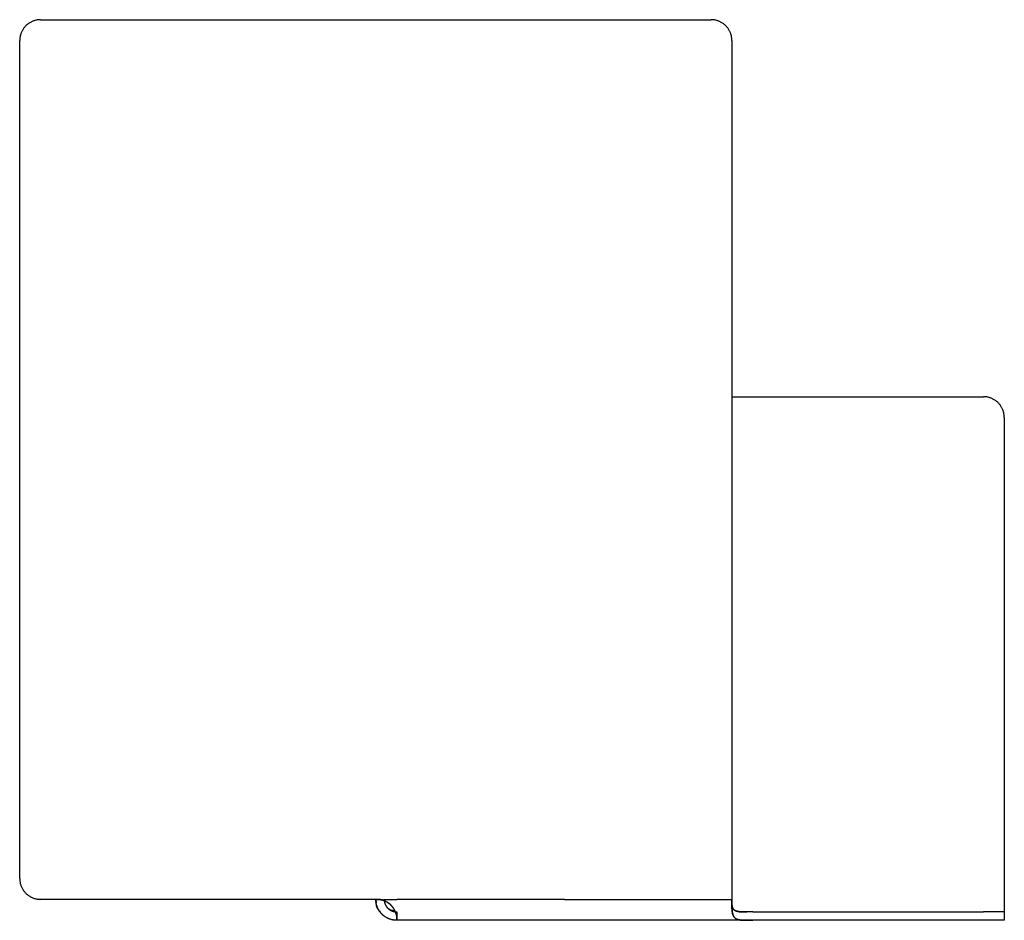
# Model space of a CAD drawing. Header units: millimetres. Extents: x 5000 to 6132, y 0 to 1128.
# Tile 1 of 3: x 5000 to 5470, y 0 to 430. Entities that reach past the tile are written whole.
import ezdxf

# ---------------------------------------------------------------- set-up
doc = ezdxf.new("R2010")
doc.units = ezdxf.units.MM
doc.layers.add('Make2D$Sichtbar$Kurven', color=7, linetype='Continuous', true_color=0x000000)

msp = doc.modelspace()

# ---------------------------------------------------------------- linework, layer by layer
at = {"layer": 'Make2D$Sichtbar$Kurven', "color": 18, "lineweight": -3, "true_color": 0x000000}
for p, q in [((5003.69, 427.77), (5003.43, 427.55)), ((5003.96, 427.98), (5003.69, 427.77)), ((5004.23, 428.18), (5003.96, 427.98)), ((5004.52, 428.37), (5004.23, 428.18)), ((5004.8, 428.56), (5004.52, 428.37)), ((5005.1, 428.73), (5004.8, 428.56)), ((5005.4, 428.89), (5005.1, 428.73)), ((5005.71, 429.04), (5005.4, 428.89)), ((5006.02, 429.18), (5005.71, 429.04)), ((5006.33, 429.31), (5006.02, 429.18)), ((5006.65, 429.43), (5006.33, 429.31)), ((5006.97, 429.54), (5006.65, 429.43)), ((5007.3, 429.64), (5006.97, 429.54)), ((5007.63, 429.73), (5007.3, 429.64)), ((5007.97, 429.8), (5007.63, 429.73)), ((5008.3, 429.87), (5007.97, 429.8)), ((5008.64, 429.92), (5008.3, 429.87)), ((5008.98, 429.96), (5008.64, 429.92)), ((5009.32, 429.99), (5008.98, 429.96)), ((5009.66, 430.01), (5009.32, 429.99)), ((5010, 430.01), (5009.66, 430.01)), ((5010, 430.01), (5330, 430.01)), ((5330.34, 430.01), (5330, 430.01)), ((5330.68, 429.99), (5330.34, 430.01)), ((5331.02, 429.96), (5330.68, 429.99)), ((5331.36, 429.92), (5331.02, 429.96)), ((5331.7, 429.87), (5331.36, 429.92)), ((5332.03, 429.8), (5331.7, 429.87)), ((5332.37, 429.73), (5332.03, 429.8)), ((5332.7, 429.64), (5332.37, 429.73)), ((5333.03, 429.54), (5332.7, 429.64)), ((5333.35, 429.43), (5333.03, 429.54)), ((5333.67, 429.31), (5333.35, 429.43)), ((5333.98, 429.18), (5333.67, 429.31)), ((5334.29, 429.04), (5333.98, 429.18)), ((5334.6, 428.89), (5334.29, 429.04)), ((5334.9, 428.73), (5334.6, 428.89)), ((5335.2, 428.56), (5334.9, 428.73)), ((5335.48, 428.37), (5335.2, 428.56)), ((5335.77, 428.18), (5335.48, 428.37)), ((5336.04, 427.98), (5335.77, 428.18)), ((5336.31, 427.77), (5336.04, 427.98)), ((5336.57, 427.55), (5336.31, 427.77)), ((5000.47, 423.04), (5000.37, 422.71)), ((5000.58, 423.36), (5000.47, 423.04)), ((5000.7, 423.68), (5000.58, 423.36)), ((5000.83, 424), (5000.7, 423.68)), ((5000.97, 424.31), (5000.83, 424)), ((5001.12, 424.61), (5000.97, 424.31)), ((5001.28, 424.91), (5001.12, 424.61)), ((5001.46, 425.21), (5001.28, 424.91)), ((5001.64, 425.5), (5001.46, 425.21)), ((5001.83, 425.78), (5001.64, 425.5)), ((5002.03, 426.05), (5001.83, 425.78)), ((5002.24, 426.32), (5002.03, 426.05)), ((5002.46, 426.58), (5002.24, 426.32)), ((5002.69, 426.84), (5002.46, 426.58)), ((5002.93, 427.08), (5002.69, 426.84)), ((5003.17, 427.32), (5002.93, 427.08)), ((5003.43, 427.55), (5003.17, 427.32)), ((5336.83, 427.32), (5336.57, 427.55)), ((5337.07, 427.08), (5336.83, 427.32)), ((5337.31, 426.84), (5337.07, 427.08)), ((5337.54, 426.58), (5337.31, 426.84)), ((5337.76, 426.32), (5337.54, 426.58)), ((5337.97, 426.05), (5337.76, 426.32)), ((5338.17, 425.78), (5337.97, 426.05)), ((5338.36, 425.5), (5338.17, 425.78)), ((5338.54, 425.21), (5338.36, 425.5)), ((5338.72, 424.91), (5338.54, 425.21)), ((5338.88, 424.61), (5338.72, 424.91)), ((5339.03, 424.31), (5338.88, 424.61)), ((5339.17, 424), (5339.03, 424.31)), ((5339.3, 423.68), (5339.17, 424)), ((5339.42, 423.36), (5339.3, 423.68)), ((5339.53, 423.04), (5339.42, 423.36)), ((5339.63, 422.71), (5339.53, 423.04)), ((5000.01, 420.35), (5000, 420.01)), ((5000, 20.01), (5000, 420.01)), ((5000.02, 420.69), (5000.01, 420.35)), ((5000.05, 421.03), (5000.02, 420.69)), ((5000.09, 421.37), (5000.05, 421.03)), ((5000.15, 421.71), (5000.09, 421.37)), ((5000.21, 422.05), (5000.15, 421.71)), ((5000.28, 422.38), (5000.21, 422.05)), ((5000.37, 422.71), (5000.28, 422.38)), ((5339.72, 422.38), (5339.63, 422.71)), ((5339.79, 422.05), (5339.72, 422.38)), ((5339.85, 421.71), (5339.79, 422.05)), ((5339.91, 421.37), (5339.85, 421.71)), ((5339.95, 421.03), (5339.91, 421.37)), ((5339.98, 420.69), (5339.95, 421.03)), ((5339.99, 420.35), (5339.98, 420.69)), ((5340, 420.01), (5339.99, 420.35)), ((5340, 420.01), (5340, 10.01)), ((5340, 250.01), (5460, 250.01)), ((5460.34, 250.01), (5460, 250.01)), ((5460.68, 249.99), (5460.34, 250.01)), ((5461.02, 249.96), (5460.68, 249.99)), ((5461.36, 249.92), (5461.02, 249.96)), ((5461.7, 249.87), (5461.36, 249.92)), ((5462.03, 249.8), (5461.7, 249.87)), ((5462.37, 249.73), (5462.03, 249.8)), ((5462.7, 249.64), (5462.37, 249.73)), ((5463.03, 249.54), (5462.7, 249.64)), ((5463.35, 249.43), (5463.03, 249.54)), ((5463.67, 249.31), (5463.35, 249.43)), ((5463.98, 249.18), (5463.67, 249.31)), ((5464.29, 249.04), (5463.98, 249.18)), ((5464.6, 248.89), (5464.29, 249.04)), ((5464.9, 248.73), (5464.6, 248.89)), ((5465.2, 248.56), (5464.9, 248.73)), ((5465.48, 248.37), (5465.2, 248.56)), ((5465.77, 248.18), (5465.48, 248.37)), ((5466.04, 247.98), (5465.77, 248.18)), ((5466.31, 247.77), (5466.04, 247.98)), ((5466.57, 247.55), (5466.31, 247.77)), ((5466.83, 247.32), (5466.57, 247.55)), ((5467.07, 247.08), (5466.83, 247.32)), ((5467.31, 246.84), (5467.07, 247.08)), ((5467.54, 246.58), (5467.31, 246.84)), ((5467.76, 246.32), (5467.54, 246.58)), ((5467.97, 246.05), (5467.76, 246.32)), ((5468.17, 245.78), (5467.97, 246.05)), ((5468.36, 245.5), (5468.17, 245.78)), ((5468.54, 245.21), (5468.36, 245.5)), ((5468.72, 244.91), (5468.54, 245.21)), ((5468.88, 244.61), (5468.72, 244.91)), ((5469.03, 244.31), (5468.88, 244.61)), ((5469.17, 244), (5469.03, 244.31)), ((5469.3, 243.68), (5469.17, 244)), ((5469.42, 243.36), (5469.3, 243.68)), ((5469.53, 243.04), (5469.42, 243.36)), ((5469.63, 242.71), (5469.53, 243.04)), ((5469.72, 242.38), (5469.63, 242.71)), ((5469.79, 242.05), (5469.72, 242.38)), ((5469.85, 241.71), (5469.79, 242.05)), ((5469.91, 241.37), (5469.85, 241.71)), ((5469.95, 241.03), (5469.91, 241.37)), ((5469.98, 240.69), (5469.95, 241.03)), ((5469.99, 240.35), (5469.98, 240.69)), ((5470, 240.01), (5469.99, 240.35)), ((5470, 240.01), (5470, 10.01)), ((5000, 20.01), (5000.01, 19.67)), ((5000.01, 19.67), (5000.02, 19.33)), ((5000.02, 19.33), (5000.05, 18.99)), ((5000.05, 18.99), (5000.09, 18.65)), ((5000.09, 18.65), (5000.15, 18.31)), ((5000.15, 18.31), (5000.21, 17.98)), ((5000.21, 17.98), (5000.28, 17.64)), ((5000.28, 17.64), (5000.37, 17.31)), ((5000.37, 17.31), (5000.47, 16.99)), ((5000.47, 16.99), (5000.58, 16.66)), ((5000.58, 16.66), (5000.7, 16.34)), ((5000.7, 16.34), (5000.83, 16.03)), ((5000.83, 16.03), (5000.97, 15.72)), ((5000.97, 15.72), (5001.12, 15.41)), ((5001.12, 15.41), (5001.28, 15.11)), ((5001.28, 15.11), (5001.46, 14.82)), ((5001.46, 14.82), (5001.64, 14.53)), ((5001.64, 14.53), (5001.83, 14.24)), ((5001.83, 14.24), (5002.03, 13.97)), ((5002.03, 13.97), (5002.24, 13.7)), ((5002.24, 13.7), (5002.46, 13.44)), ((5002.46, 13.44), (5002.69, 13.19)), ((5002.69, 13.19), (5002.93, 12.94)), ((5002.93, 12.94), (5003.17, 12.7)), ((5003.17, 12.7), (5003.43, 12.47)), ((5003.43, 12.47), (5003.69, 12.25)), ((5003.69, 12.25), (5003.96, 12.04)), ((5003.96, 12.04), (5004.23, 11.84)), ((5004.23, 11.84), (5004.52, 11.65)), ((5004.52, 11.65), (5004.8, 11.47)), ((5004.8, 11.47), (5005.1, 11.29)), ((5005.1, 11.29), (5005.4, 11.13)), ((5005.4, 11.13), (5005.71, 10.98)), ((5005.71, 10.98), (5006.02, 10.84)), ((5006.02, 10.84), (5006.33, 10.71)), ((5006.33, 10.71), (5006.65, 10.59)), ((5006.65, 10.59), (5006.97, 10.48)), ((5006.97, 10.48), (5007.3, 10.38)), ((5007.3, 10.38), (5007.63, 10.3)), ((5007.63, 10.3), (5007.97, 10.22)), ((5007.97, 10.22), (5008.3, 10.16)), ((5008.3, 10.16), (5008.64, 10.1)), ((5008.64, 10.1), (5008.98, 10.06)), ((5008.98, 10.06), (5009.32, 10.03)), ((5009.32, 10.03), (5009.66, 10.02)), ((5009.66, 10.02), (5010, 10.01)), ((5170, 10.01), (5010, 10.01)), ((5170, 10.01), (5170.13, 8.41)), ((5170, 9.67), (5170, 10.01)), ((5170.01, 10.01), (5170, 10.01)), ((5170, 10.01), (5173.12, 10.01)), ((5170, 9.99), (5170, 10.01)), ((5170, 10.01), (5171.46, 9.96)), ((5170, 10.01), (5170.45, 10.01)), ((5170.09, 8.71), (5170, 9.99)), ((5170.01, 9.64), (5170, 9.99)), ((5170, 9.99), (5170.01, 8.66)), ((5170.02, 9.33), (5170, 9.67)), ((5170.45, 10.01), (5170.01, 10.01)), ((5170.03, 9.3), (5170.01, 9.64)), ((5170.68, 10), (5170.11, 10.01)), ((5170.45, 10.01), (5173.12, 10.01)), ((5170.45, 10.01), (5170.8, 10)), ((5170.47, 10.01), (5173.12, 9.93)), ((5171, 10), (5170.62, 10.01)), ((5171, 10), (5170.62, 10.01)), ((5171.17, 9.98), (5170.68, 10)), ((5170.68, 10), (5170.68, 10)), ((5171.5, 9.97), (5170.71, 10)), ((5170.8, 10), (5171.14, 9.99)), ((5171.39, 9.98), (5171, 10)), ((5171.38, 9.98), (5171, 10)), ((5171.14, 9.99), (5171.48, 9.96)), ((5171.76, 9.95), (5171.38, 9.98)), ((5171.77, 9.95), (5171.39, 9.98)), ((5171.46, 9.96), (5171.7, 9.93)), ((5171.48, 9.96), (5171.81, 9.93)), ((5171.7, 9.93), (5171.94, 9.9)), ((5172.14, 9.91), (5171.76, 9.95)), ((5172.15, 9.9), (5171.77, 9.95)), ((5171.81, 9.93), (5172.14, 9.89)), ((5171.94, 9.9), (5172.18, 9.86)), ((5172.52, 9.85), (5172.14, 9.91)), ((5172.14, 9.89), (5172.47, 9.83)), ((5172.53, 9.84), (5172.15, 9.9)), ((5172.18, 9.86), (5172.41, 9.82)), ((5172.41, 9.82), (5172.65, 9.77)), ((5172.47, 9.83), (5172.63, 9.8)), ((5172.89, 9.78), (5172.52, 9.85)), ((5172.91, 9.77), (5172.53, 9.84)), ((5172.63, 9.8), (5172.79, 9.77)), ((5172.65, 9.77), (5172.88, 9.72)), ((5172.79, 9.77), (5172.95, 9.73)), ((5172.88, 9.72), (5173.12, 9.66)), ((5173.26, 9.69), (5172.89, 9.78)), ((5173.28, 9.69), (5172.91, 9.77)), ((5172.95, 9.73), (5173.11, 9.69)), ((5173.11, 9.69), (5173.27, 9.65)), ((5173.12, 9.66), (5173.35, 9.59)), ((5173.63, 9.59), (5173.26, 9.69)), ((5173.27, 9.65), (5173.43, 9.6)), ((5173.66, 9.59), (5173.28, 9.69)), ((5173.35, 9.59), (5173.58, 9.52)), ((5173.43, 9.6), (5173.59, 9.55)), ((5173.58, 9.52), (5173.81, 9.44)), ((5173.59, 9.55), (5173.75, 9.5)), ((5174, 9.48), (5173.63, 9.59)), ((5174.02, 9.48), (5173.66, 9.59)), ((5173.75, 9.5), (5173.9, 9.45)), ((5173.81, 9.44), (5174.04, 9.36)), ((5173.9, 9.45), (5174.06, 9.39)), ((5174, 10.02), (5174, 9.81)), ((5174, 10.02), (5174, 10.01)), ((5174, 10.01), (5180, 10.01)), ((5174, 9.81), (5174.01, 9.61)), ((5174, 9.37), (5174, 9.48)), ((5174.01, 9.61), (5174.03, 9.4)), ((5174.02, 9.48), (5174.04, 9.27)), ((5174.03, 9.4), (5174.06, 9.2)), ((5260, 10.01), (5180, 10.01)), ((5260, 10.01), (5340, 10.01)), ((5339.97, 6.18), (5340, 10.01)), ((5340, 9.5), (5339.98, 7.97)), ((5340, 10.01), (5340, 9.3)), ((5470, 10.01), (5470, 4.01)), ((5170.01, 8.66), (5170.03, 8.35)), ((5170.05, 8.99), (5170.02, 9.33)), ((5170.06, 8.95), (5170.03, 9.3)), ((5170.03, 8.35), (5170.04, 8.06)), ((5170.04, 8.06), (5170.07, 7.8)), ((5170.09, 8.65), (5170.05, 8.99)), ((5170.1, 8.6), (5170.06, 8.95)), ((5170.07, 7.8), (5170.1, 7.55)), ((5170.13, 8.41), (5170.08, 8.71)), ((5170.14, 8.37), (5170.09, 8.71)), ((5170.14, 8.31), (5170.09, 8.65)), ((5170.15, 8.26), (5170.1, 8.6)), ((5170.1, 7.55), (5170.13, 7.32)), ((5170.13, 7.32), (5170.15, 7.21)), ((5170.2, 8.03), (5170.14, 8.37)), ((5170.2, 7.97), (5170.14, 8.31)), ((5170.22, 7.92), (5170.15, 8.26)), ((5170.15, 7.21), (5170.17, 7.11)), ((5170.17, 7.11), (5170.19, 7.02)), ((5170.19, 7.02), (5170.21, 6.93)), ((5170.27, 7.7), (5170.2, 8.03)), ((5170.27, 7.64), (5170.2, 7.97)), ((5170.21, 6.93), (5170.24, 6.84)), ((5170.3, 7.58), (5170.22, 7.92)), ((5170.24, 6.84), (5170.26, 6.75)), ((5170.26, 6.75), (5170.28, 6.67)), ((5170.36, 7.36), (5170.27, 7.7)), ((5170.36, 7.31), (5170.27, 7.64)), ((5170.28, 6.67), (5170.31, 6.59)), ((5170.39, 7.24), (5170.3, 7.58)), ((5170.31, 6.59), (5170.34, 6.52)), ((5170.34, 6.52), (5170.36, 6.44)), ((5170.46, 7.03), (5170.36, 7.36)), ((5170.46, 6.98), (5170.36, 7.31)), ((5170.36, 6.44), (5170.39, 6.37)), ((5170.49, 6.91), (5170.39, 7.24)), ((5170.39, 6.37), (5170.42, 6.29)), ((5170.42, 6.29), (5170.49, 6.15)), ((5170.56, 6.7), (5170.46, 7.03)), ((5170.56, 6.65), (5170.46, 6.98)), ((5170.61, 6.58), (5170.49, 6.91)), ((5170.49, 6.15), (5170.53, 6.05)), ((5170.53, 6.05), (5170.58, 5.96)), ((5170.68, 6.38), (5170.56, 6.7)), ((5170.68, 6.33), (5170.56, 6.65)), ((5170.58, 5.96), (5170.84, 5.54)), ((5170.73, 6.25), (5170.61, 6.58)), ((5170.81, 6.06), (5170.68, 6.38)), ((5170.81, 6.02), (5170.68, 6.33)), ((5170.87, 5.93), (5170.73, 6.25)), ((5170.96, 5.75), (5170.81, 6.06)), ((5170.95, 5.71), (5170.81, 6.02)), ((5170.84, 5.54), (5171.11, 5.13)), ((5171.02, 5.62), (5170.87, 5.93)), ((5171.1, 5.4), (5170.95, 5.71)), ((5171.11, 5.44), (5170.96, 5.75)), ((5171.18, 5.31), (5171.02, 5.62)), ((5171.27, 5.1), (5171.1, 5.4)), ((5171.27, 5.13), (5171.11, 5.44)), ((5171.11, 5.13), (5171.39, 4.73)), ((5171.35, 5), (5171.18, 5.31)), ((5171.44, 4.83), (5171.27, 5.13)), ((5171.44, 4.8), (5171.27, 5.1)), ((5171.53, 4.7), (5171.35, 5)), ((5171.39, 4.73), (5171.69, 4.34)), ((5171.63, 4.54), (5171.44, 4.83)), ((5171.62, 4.51), (5171.44, 4.8)), ((5171.72, 4.41), (5171.53, 4.7)), ((5174.04, 9.36), (5174.26, 9.27)), ((5174.04, 9.27), (5174.07, 9.06)), ((5174.06, 9.39), (5174.22, 9.32)), ((5174.06, 9.2), (5174.09, 9)), ((5174.07, 9.06), (5174.11, 8.86)), ((5174.09, 9), (5174.12, 8.8)), ((5174.11, 8.86), (5174.15, 8.65)), ((5174.12, 8.8), (5174.17, 8.6)), ((5174.15, 8.65), (5174.21, 8.45)), ((5174.17, 8.6), (5174.22, 8.4)), ((5174.21, 8.45), (5174.26, 8.25)), ((5174.22, 9.32), (5174.37, 9.26)), ((5174.22, 8.4), (5174.28, 8.2)), ((5174.26, 9.27), (5174.48, 9.17)), ((5174.26, 8.25), (5174.33, 8.05)), ((5174.28, 8.2), (5174.34, 8.01)), ((5174.33, 8.05), (5174.4, 7.85)), ((5174.34, 8.01), (5174.42, 7.82)), ((5174.37, 9.26), (5174.53, 9.19)), ((5174.4, 7.85), (5174.48, 7.66)), ((5174.42, 7.82), (5174.49, 7.63)), ((5174.48, 9.17), (5174.7, 9.06)), ((5174.48, 7.66), (5174.57, 7.47)), ((5174.49, 7.63), (5174.58, 7.44)), ((5174.53, 9.19), (5174.68, 9.12)), ((5174.57, 7.47), (5174.66, 7.28)), ((5174.58, 7.44), (5174.67, 7.26)), ((5174.66, 7.28), (5174.76, 7.1)), ((5174.67, 7.26), (5174.77, 7.08)), ((5174.68, 9.12), (5174.84, 9.04)), ((5174.7, 9.06), (5174.92, 8.95)), ((5174.76, 7.1), (5174.86, 6.91)), ((5174.77, 7.08), (5174.87, 6.9)), ((5174.84, 9.04), (5174.99, 8.96)), ((5174.86, 6.91), (5174.98, 6.74)), ((5174.87, 6.9), (5174.98, 6.72)), ((5174.92, 8.95), (5175.13, 8.84)), ((5174.98, 6.74), (5175.09, 6.56)), ((5174.98, 6.72), (5175.1, 6.56)), ((5174.99, 8.96), (5175.15, 8.87)), ((5175.09, 6.56), (5175.22, 6.39)), ((5175.1, 6.56), (5175.22, 6.39)), ((5175.13, 8.84), (5175.28, 8.75)), ((5175.15, 8.87), (5175.31, 8.79)), ((5175.22, 6.39), (5175.34, 6.23)), ((5175.22, 6.39), (5175.35, 6.23)), ((5175.28, 8.75), (5175.42, 8.66)), ((5175.31, 8.79), (5175.46, 8.69)), ((5175.34, 6.23), (5175.48, 6.07)), ((5175.35, 6.23), (5175.48, 6.07)), ((5175.76, 5.77), (5175.36, 6.2)), ((5175.42, 8.66), (5175.56, 8.57)), ((5175.46, 8.69), (5175.62, 8.6)), ((5175.48, 6.07), (5175.61, 5.92)), ((5175.48, 6.07), (5175.62, 5.91)), ((5175.56, 8.57), (5175.7, 8.48)), ((5175.61, 5.92), (5175.75, 5.77)), ((5175.62, 8.6), (5175.76, 8.5)), ((5175.62, 5.91), (5175.77, 5.76)), ((5175.7, 8.48), (5175.84, 8.38)), ((5175.75, 5.77), (5175.9, 5.63)), ((5175.76, 8.5), (5175.91, 8.4)), ((5175.85, 5.68), (5175.76, 5.77)), ((5175.77, 5.76), (5175.92, 5.62)), ((5175.84, 8.38), (5175.98, 8.28)), ((5175.96, 5.58), (5175.85, 5.68)), ((5175.9, 5.63), (5176.05, 5.49)), ((5175.91, 8.4), (5176.04, 8.31)), ((5175.92, 5.62), (5176.07, 5.48)), ((5176.06, 5.49), (5175.96, 5.58)), ((5175.98, 8.28), (5176.11, 8.18)), ((5176.04, 8.31), (5176.18, 8.21)), ((5176.05, 5.49), (5176.21, 5.36)), ((5176.17, 5.41), (5176.06, 5.49)), ((5176.07, 5.48), (5176.23, 5.34)), ((5176.11, 8.18), (5176.24, 8.08)), ((5176.28, 5.33), (5176.17, 5.41)), ((5176.18, 8.21), (5176.31, 8.11)), ((5176.21, 5.36), (5176.37, 5.23)), ((5176.23, 5.34), (5176.4, 5.22)), ((5176.24, 8.08), (5176.37, 7.97)), ((5176.39, 5.25), (5176.28, 5.33)), ((5176.31, 8.11), (5176.44, 8.01)), ((5176.37, 7.97), (5176.5, 7.86)), ((5176.37, 5.23), (5176.54, 5.11)), ((5176.51, 5.18), (5176.39, 5.25)), ((5176.4, 5.22), (5176.57, 5.09)), ((5176.44, 8.01), (5176.56, 7.9)), ((5176.5, 7.86), (5176.63, 7.75)), ((5176.62, 5.11), (5176.51, 5.18)), ((5176.54, 5.11), (5176.71, 5)), ((5176.56, 7.9), (5176.69, 7.8)), ((5176.57, 5.09), (5176.74, 4.98)), ((5176.74, 5.04), (5176.62, 5.11)), ((5176.63, 7.75), (5176.75, 7.64)), ((5176.69, 7.8), (5176.8, 7.69)), ((5176.71, 5), (5176.88, 4.89)), ((5176.87, 4.98), (5176.74, 5.04)), ((5176.74, 4.98), (5176.92, 4.87)), ((5176.75, 7.64), (5176.87, 7.52)), ((5176.8, 7.69), (5176.92, 7.59)), ((5176.87, 7.52), (5176.99, 7.41)), ((5176.99, 4.92), (5176.87, 4.98)), ((5176.88, 4.89), (5177.06, 4.78)), ((5176.92, 7.59), (5177.03, 7.48)), ((5176.92, 4.87), (5177.1, 4.76)), ((5176.99, 7.41), (5177.22, 7.17)), ((5177.12, 4.87), (5176.99, 4.92)), ((5177.03, 7.48), (5177.14, 7.37)), ((5177.06, 4.78), (5177.24, 4.69)), ((5177.1, 4.76), (5177.29, 4.66)), ((5177.24, 4.82), (5177.12, 4.87)), ((5177.14, 7.37), (5177.25, 7.26)), ((5177.22, 7.17), (5177.44, 6.92)), ((5177.37, 4.78), (5177.24, 4.82)), ((5177.25, 7.26), (5177.35, 7.15)), ((5177.35, 7.15), (5177.45, 7.03)), ((5177.51, 4.74), (5177.37, 4.78)), ((5177.44, 6.92), (5177.65, 6.67)), ((5177.45, 7.03), (5177.55, 6.92)), ((5177.64, 4.7), (5177.51, 4.74)), ((5177.55, 6.92), (5177.65, 6.8)), ((5177.65, 6.8), (5177.74, 6.69)), ((5177.65, 6.67), (5177.85, 6.41)), ((5177.74, 6.69), (5177.92, 6.45)), ((5177.85, 6.41), (5178.05, 6.15)), ((5177.92, 6.45), (5178.09, 6.2)), ((5178.05, 6.15), (5178.23, 5.89)), ((5178.09, 6.2), (5178.26, 5.95)), ((5178.23, 5.89), (5178.4, 5.63)), ((5178.26, 5.95), (5178.41, 5.7)), ((5178.4, 5.63), (5178.55, 5.36)), ((5178.41, 5.7), (5178.57, 5.43)), ((5178.55, 5.36), (5178.7, 5.09)), ((5178.57, 5.43), (5178.71, 5.17)), ((5178.7, 5.09), (5178.84, 4.82)), ((5178.71, 5.17), (5178.85, 4.89)), ((5178.84, 4.82), (5178.97, 4.55)), ((5178.85, 4.89), (5179.03, 4.52)), ((5339.99, 5.59), (5339.97, 6.18)), ((5339.98, 7.97), (5339.99, 7.62)), ((5340, 9.3), (5339.99, 8.13)), ((5339.99, 8.73), (5340, 9.27)), ((5339.99, 8.13), (5339.99, 8.73)), ((5339.99, 8), (5339.99, 8.64)), ((5339.99, 8.13), (5339.99, 6.45)), ((5340.01, 7.69), (5339.99, 8)), ((5339.99, 7.62), (5339.99, 7.45)), ((5339.99, 7.45), (5340.01, 7.28)), ((5339.99, 6.45), (5340.02, 5.65)), ((5340.02, 5.02), (5339.99, 5.59)), ((5340.02, 7.38), (5340.01, 7.69)), ((5340.01, 7.28), (5340.02, 7.12)), ((5340.03, 7.24), (5340.02, 7.38)), ((5340.02, 7.12), (5340.03, 6.96)), ((5340.02, 5.65), (5340.04, 5.26)), ((5340.04, 4.75), (5340.02, 5.02)), ((5340.05, 7.09), (5340.03, 7.24)), ((5340.03, 6.96), (5340.06, 6.8)), ((5340.04, 5.26), (5340.07, 4.88)), ((5340.07, 4.48), (5340.04, 4.75)), ((5340.07, 6.95), (5340.05, 7.09)), ((5340.06, 6.8), (5340.08, 6.65)), ((5340.09, 6.8), (5340.07, 6.95)), ((5340.07, 4.88), (5340.13, 4.32)), ((5340.08, 6.65), (5340.11, 6.5)), ((5340.11, 6.67), (5340.09, 6.8)), ((5340.14, 6.53), (5340.11, 6.67)), ((5340.11, 6.5), (5340.13, 6.42)), ((5340.13, 6.42), (5340.14, 6.35)), ((5340.16, 6.4), (5340.14, 6.53)), ((5340.14, 6.35), (5340.16, 6.28)), ((5340.2, 6.27), (5340.16, 6.4)), ((5340.16, 6.28), (5340.18, 6.21)), ((5340.18, 6.21), (5340.2, 6.14)), ((5340.23, 6.17), (5340.2, 6.27)), ((5340.2, 6.14), (5340.23, 6.07)), ((5340.24, 6.13), (5340.23, 6.17)), ((5340.23, 6.07), (5340.25, 6.01)), ((5340.26, 6.08), (5340.24, 6.13)), ((5340.25, 6.01), (5340.28, 5.94)), ((5340.27, 6.03), (5340.26, 6.08)), ((5340.29, 5.99), (5340.27, 6.03)), ((5340.28, 5.94), (5340.3, 5.87)), ((5340.31, 5.94), (5340.29, 5.99)), ((5340.3, 5.87), (5340.33, 5.81)), ((5340.33, 5.9), (5340.31, 5.94)), ((5340.35, 5.86), (5340.33, 5.9)), ((5340.33, 5.81), (5340.36, 5.75)), ((5340.37, 5.81), (5340.35, 5.86)), ((5340.36, 5.75), (5340.4, 5.68)), ((5340.39, 5.77), (5340.37, 5.81)), ((5340.41, 5.73), (5340.39, 5.77)), ((5340.4, 5.68), (5340.43, 5.62)), ((5340.43, 5.69), (5340.41, 5.73)), ((5340.45, 5.65), (5340.43, 5.69)), ((5340.43, 5.62), (5340.47, 5.56)), ((5340.48, 5.61), (5340.45, 5.65)), ((5340.47, 5.56), (5340.5, 5.5)), ((5340.5, 5.57), (5340.48, 5.61)), ((5340.52, 5.53), (5340.5, 5.57)), ((5340.5, 5.5), (5340.54, 5.44)), ((5340.55, 5.49), (5340.52, 5.53)), ((5340.54, 5.44), (5340.58, 5.39)), ((5340.58, 5.46), (5340.55, 5.49)), ((5340.6, 5.42), (5340.58, 5.46)), ((5340.58, 5.39), (5340.63, 5.33)), ((5340.63, 5.38), (5340.6, 5.42)), ((5340.66, 5.35), (5340.63, 5.38)), ((5340.63, 5.33), (5340.67, 5.28)), ((5340.68, 5.31), (5340.66, 5.35)), ((5340.67, 5.28), (5340.72, 5.22)), ((5340.71, 5.28), (5340.68, 5.31)), ((5340.74, 5.24), (5340.71, 5.28)), ((5340.72, 5.22), (5340.77, 5.17)), ((5340.77, 5.21), (5340.74, 5.24)), ((5340.8, 5.18), (5340.77, 5.21)), ((5340.77, 5.17), (5340.82, 5.12)), ((5340.84, 5.14), (5340.8, 5.18)), ((5340.82, 5.12), (5340.87, 5.07)), ((5340.87, 5.11), (5340.84, 5.14)), ((5340.9, 5.08), (5340.87, 5.11)), ((5340.87, 5.07), (5340.93, 5.02)), ((5340.93, 5.05), (5340.9, 5.08)), ((5340.97, 5.02), (5340.93, 5.05)), ((5340.93, 5.02), (5340.98, 4.97)), ((5341.03, 4.96), (5340.97, 5.02)), ((5340.98, 4.97), (5341.04, 4.92)), ((5341.11, 4.91), (5341.03, 4.96)), ((5341.04, 4.92), (5341.11, 4.88)), ((5341.18, 4.85), (5341.11, 4.91)), ((5341.11, 4.88), (5341.17, 4.83)), ((5341.17, 4.83), (5341.24, 4.79)), ((5341.25, 4.8), (5341.18, 4.85)), ((5341.24, 4.79), (5341.31, 4.75)), ((5341.33, 4.75), (5341.25, 4.8)), ((5341.31, 4.75), (5341.41, 4.69)), ((5341.41, 4.7), (5341.33, 4.75)), ((5341.49, 4.66), (5341.41, 4.7)), ((5171.81, 4.23), (5171.62, 4.51)), ((5171.82, 4.26), (5171.63, 4.54)), ((5171.69, 4.34), (5172, 3.96)), ((5171.92, 4.12), (5171.72, 4.41)), ((5172.02, 3.95), (5171.81, 4.23)), ((5172.02, 3.98), (5171.82, 4.26)), ((5172.13, 3.85), (5171.92, 4.12)), ((5172, 3.96), (5172.32, 3.59)), ((5172.24, 3.71), (5172.02, 3.98)), ((5172.23, 3.69), (5172.02, 3.95)), ((5172.35, 3.58), (5172.13, 3.85)), ((5172.45, 3.42), (5172.23, 3.69)), ((5172.46, 3.44), (5172.24, 3.71)), ((5172.32, 3.59), (5172.65, 3.23)), ((5172.58, 3.31), (5172.35, 3.58)), ((5172.68, 3.17), (5172.45, 3.42)), ((5172.69, 3.19), (5172.46, 3.44)), ((5172.81, 3.06), (5172.58, 3.31)), ((5172.91, 2.92), (5172.68, 3.17)), ((5172.93, 2.94), (5172.69, 3.19)), ((5173.06, 2.81), (5172.81, 3.06)), ((5172.82, 3.06), (5172.93, 2.94)), ((5173.16, 2.69), (5172.91, 2.92)), ((5173.16, 2.71), (5172.93, 2.94)), ((5172.93, 2.94), (5173.08, 2.79)), ((5173.32, 2.57), (5173.06, 2.81)), ((5173.41, 2.46), (5173.16, 2.69)), ((5173.58, 2.35), (5173.32, 2.57)), ((5173.67, 2.24), (5173.41, 2.46)), ((5173.85, 2.13), (5173.58, 2.35)), ((5173.94, 2.03), (5173.67, 2.24)), ((5174.13, 1.92), (5173.85, 2.13)), ((5174.22, 1.82), (5173.94, 2.03)), ((5174.41, 1.72), (5174.13, 1.92)), ((5174.5, 1.63), (5174.22, 1.82)), ((5174.71, 1.53), (5174.41, 1.72)), ((5174.79, 1.45), (5174.5, 1.63)), ((5175.01, 1.35), (5174.71, 1.53)), ((5175.09, 1.28), (5174.79, 1.45)), ((5175.31, 1.18), (5175.01, 1.35)), ((5175.39, 1.12), (5175.09, 1.28)), ((5175.62, 1.02), (5175.31, 1.18)), ((5175.7, 0.96), (5175.39, 1.12)), ((5175.94, 0.87), (5175.62, 1.02)), ((5176.01, 0.82), (5175.7, 0.96)), ((5176.26, 0.74), (5175.94, 0.87)), ((5176.32, 0.69), (5176.01, 0.82)), ((5176.58, 0.61), (5176.26, 0.74)), ((5176.64, 0.57), (5176.32, 0.69)), ((5176.91, 0.5), (5176.58, 0.61)), ((5176.97, 0.47), (5176.64, 0.57)), ((5177.25, 0.4), (5176.91, 0.5)), ((5177.3, 0.37), (5176.97, 0.47)), ((5177.24, 4.69), (5177.42, 4.59)), ((5177.58, 0.31), (5177.25, 0.4)), ((5177.29, 4.66), (5177.47, 4.57)), ((5177.63, 0.28), (5177.3, 0.37)), ((5177.42, 4.59), (5177.61, 4.51)), ((5177.47, 4.57), (5177.67, 4.49)), ((5177.92, 0.23), (5177.58, 0.31)), ((5177.61, 4.51), (5177.8, 4.43)), ((5177.96, 0.21), (5177.63, 0.28)), ((5177.77, 4.67), (5177.64, 4.7)), ((5177.67, 4.49), (5177.86, 4.41)), ((5177.91, 4.64), (5177.77, 4.67)), ((5177.8, 4.43), (5177.99, 4.36)), ((5177.86, 4.41), (5178.06, 4.34)), ((5178.04, 4.62), (5177.91, 4.64)), ((5178.27, 0.16), (5177.92, 0.23)), ((5178.3, 0.15), (5177.96, 0.21)), ((5177.99, 4.36), (5178.18, 4.29)), ((5178.18, 4.6), (5178.04, 4.62)), ((5178.06, 4.34), (5178.26, 4.27)), ((5178.31, 4.59), (5178.18, 4.6)), ((5178.18, 4.29), (5178.38, 4.23)), ((5178.26, 4.27), (5178.46, 4.21)), ((5178.61, 0.11), (5178.27, 0.16)), ((5178.64, 0.1), (5178.3, 0.15)), ((5178.45, 4.58), (5178.31, 4.59)), ((5178.38, 4.23), (5178.58, 4.18)), ((5178.59, 4.58), (5178.45, 4.58)), ((5178.46, 4.21), (5178.66, 4.16)), ((5178.58, 4.18), (5178.78, 4.14)), ((5178.72, 4.58), (5178.59, 4.58)), ((5178.96, 0.07), (5178.61, 0.11)), ((5178.98, 0.06), (5178.64, 0.1)), ((5178.66, 4.16), (5178.87, 4.12)), ((5178.86, 4.59), (5178.72, 4.58)), ((5178.78, 4.14), (5178.98, 4.1)), ((5179, 4.6), (5178.86, 4.59)), ((5178.87, 4.12), (5179.07, 4.08)), ((5179.3, 0.04), (5178.96, 0.07)), ((5178.97, 4.55), (5179.09, 4.29)), ((5178.98, 4.1), (5179.18, 4.07)), ((5179.32, 0.03), (5178.98, 0.06)), ((5179.03, 4.52), (5179.19, 4.16)), ((5179.07, 4.08), (5179.28, 4.05)), ((5179.09, 4.29), (5179.2, 4.04)), ((5179.18, 4.07), (5179.38, 4.04)), ((5179.19, 4.16), (5179.34, 3.81)), ((5179.2, 4.04), (5179.31, 3.78)), ((5179.65, 0.02), (5179.3, 0.04)), ((5179.31, 3.78), (5179.4, 3.53)), ((5179.66, 0.01), (5179.32, 0.03)), ((5179.34, 3.81), (5179.46, 3.48)), ((5179.38, 4.04), (5179.59, 4.03)), ((5179.4, 3.53), (5179.49, 3.29)), ((5179.46, 3.48), (5179.58, 3.15)), ((5179.49, 3.29), (5179.58, 3.05)), ((5179.58, 3.15), (5179.67, 2.84)), ((5179.58, 3.05), (5179.65, 2.82)), ((5179.59, 4.03), (5179.79, 4.02)), ((5179.65, 2.82), (5179.72, 2.59)), ((5180, 0.01), (5179.65, 0.02)), ((5180, 0.01), (5179.66, 0.01)), ((5179.67, 2.84), (5179.75, 2.55)), ((5179.72, 2.59), (5179.78, 2.38)), ((5179.75, 2.55), (5179.82, 2.26)), ((5179.78, 2.38), (5179.83, 2.16)), ((5179.79, 4.02), (5180, 4.01)), ((5179.82, 2.26), (5179.88, 2)), ((5179.83, 2.16), (5179.88, 1.96)), ((5179.88, 2), (5179.93, 1.74)), ((5179.88, 1.96), (5179.88, 1.98)), ((5179.88, 1.96), (5179.92, 1.77)), ((5179.92, 1.77), (5179.95, 1.58)), ((5179.93, 1.74), (5179.96, 1.5)), ((5179.95, 1.58), (5179.97, 1.41)), ((5179.96, 1.5), (5179.99, 1.28)), ((5179.97, 1.41), (5180, 1.16)), ((5179.99, 1.28), (5180.01, 1.08)), ((5180, 2.82), (5180, 0.01)), ((5180, 0.14), (5180, 2.82)), ((5180, 1.16), (5180.02, 0.94)), ((5180, 1.15), (5180, 0.01)), ((5180.03, 0.56), (5180, 0.01)), ((5180, 0.01), (5180, 0.14)), ((5260, 0.01), (5180, 0.01)), ((5180, 0.01), (5180, 0.01)), ((5180.01, 1.08), (5180.02, 0.89)), ((5180.02, 4.01), (5180.03, 0.66)), ((5180.02, 0.94), (5180.03, 0.74)), ((5180.02, 0.89), (5180.03, 0.71)), ((5180.03, 0.74), (5180.03, 0.56)), ((5180.03, 0.71), (5180.03, 0.56)), ((5180.03, 0.56), (5180.03, 0.56)), ((5349.55, 0.01), (5260, 0.01)), ((5340.1, 4.22), (5340.07, 4.48)), ((5340.13, 3.96), (5340.1, 4.22)), ((5340.13, 4.32), (5340.16, 4.05)), ((5340.17, 4.01), (5340.13, 4.01)), ((5340.18, 3.71), (5340.13, 3.96)), ((5340.16, 4.05), (5340.21, 3.78)), ((5340.23, 3.46), (5340.18, 3.71)), ((5340.21, 3.78), (5340.25, 3.52)), ((5340.28, 3.22), (5340.23, 3.46)), ((5340.25, 3.52), (5340.3, 3.27)), ((5340.31, 3.11), (5340.28, 3.22)), ((5340.3, 3.27), (5340.36, 3.03)), ((5340.34, 2.99), (5340.31, 3.11)), ((5340.38, 2.88), (5340.34, 2.99)), ((5340.36, 3.03), (5340.4, 2.91)), ((5340.41, 2.77), (5340.38, 2.88)), ((5340.4, 2.91), (5340.43, 2.8)), ((5340.45, 2.66), (5340.41, 2.77)), ((5340.43, 2.8), (5340.47, 2.68)), ((5340.49, 2.55), (5340.45, 2.66)), ((5340.47, 2.68), (5340.5, 2.57)), ((5340.53, 2.45), (5340.49, 2.55)), ((5340.5, 2.57), (5340.54, 2.46)), ((5340.58, 2.34), (5340.53, 2.45)), ((5340.54, 2.46), (5340.58, 2.35)), ((5340.58, 2.35), (5340.63, 2.25)), ((5340.62, 2.24), (5340.58, 2.34)), ((5340.67, 2.14), (5340.62, 2.24)), ((5340.63, 2.25), (5340.67, 2.15)), ((5340.67, 2.15), (5340.72, 2.05)), ((5340.72, 2.05), (5340.67, 2.14)), ((5340.72, 2.05), (5340.77, 1.95)), ((5340.78, 1.95), (5340.72, 2.05)), ((5340.77, 1.95), (5340.83, 1.86)), ((5340.83, 1.86), (5340.78, 1.95)), ((5340.83, 1.86), (5340.88, 1.77)), ((5340.89, 1.76), (5340.83, 1.86)), ((5340.88, 1.77), (5340.94, 1.68)), ((5340.95, 1.68), (5340.89, 1.76)), ((5340.94, 1.68), (5341, 1.59)), ((5341.01, 1.59), (5340.95, 1.68)), ((5341, 1.59), (5341.03, 1.55)), ((5341.08, 1.5), (5341.01, 1.59)), ((5341.03, 1.55), (5341.06, 1.51)), ((5341.06, 1.51), (5341.09, 1.47)), ((5341.15, 1.42), (5341.08, 1.5)), ((5341.09, 1.47), (5341.12, 1.43)), ((5341.12, 1.43), (5341.16, 1.39)), ((5341.22, 1.34), (5341.15, 1.42)), ((5341.16, 1.39), (5341.19, 1.35)), ((5341.19, 1.35), (5341.23, 1.31)), ((5341.29, 1.26), (5341.22, 1.34)), ((5341.23, 1.31), (5341.26, 1.28)), ((5341.26, 1.28), (5341.33, 1.2)), ((5341.36, 1.19), (5341.29, 1.26)), ((5341.33, 1.2), (5341.41, 1.13)), ((5341.43, 1.12), (5341.36, 1.19)), ((5341.41, 4.69), (5341.51, 4.64)), ((5341.41, 1.13), (5341.49, 1.07)), ((5341.51, 1.05), (5341.43, 1.12)), ((5341.58, 4.61), (5341.49, 4.66)), ((5341.49, 1.07), (5341.57, 1)), ((5341.51, 4.64), (5341.61, 4.59)), ((5341.59, 0.99), (5341.51, 1.05)), ((5341.57, 1), (5341.65, 0.94)), ((5341.66, 4.57), (5341.58, 4.61)), ((5341.66, 0.92), (5341.59, 0.99)), ((5341.61, 4.59), (5341.71, 4.54)), ((5341.65, 0.94), (5341.73, 0.88)), ((5341.75, 4.53), (5341.66, 4.57)), ((5341.74, 0.87), (5341.66, 0.92)), ((5341.71, 4.54), (5341.81, 4.5)), ((5341.73, 0.88), (5341.82, 0.83)), ((5341.82, 0.81), (5341.74, 0.87)), ((5341.84, 4.49), (5341.75, 4.53)), ((5341.81, 4.5), (5341.92, 4.45)), ((5341.82, 0.83), (5341.91, 0.77)), ((5341.91, 0.76), (5341.82, 0.81)), ((5341.93, 4.46), (5341.84, 4.49)), ((5341.91, 0.77), (5342, 0.72)), ((5341.99, 0.71), (5341.91, 0.76)), ((5341.92, 4.45), (5342.02, 4.42)), ((5342.02, 4.42), (5341.93, 4.46)), ((5342.08, 0.66), (5341.99, 0.71)), ((5342, 0.72), (5342.1, 0.67)), ((5342.11, 4.39), (5342.02, 4.42)), ((5342.02, 4.42), (5342.13, 4.38)), ((5342.17, 0.61), (5342.08, 0.66)), ((5342.1, 0.67), (5342.2, 0.62)), ((5342.21, 4.36), (5342.11, 4.39)), ((5342.13, 4.38), (5342.24, 4.35)), ((5342.26, 0.57), (5342.17, 0.61)), ((5342.2, 0.62), (5342.29, 0.57)), ((5342.31, 4.34), (5342.21, 4.36)), ((5342.24, 4.35), (5342.35, 4.32)), ((5342.35, 0.53), (5342.26, 0.57)), ((5342.29, 0.57), (5342.4, 0.53)), ((5342.41, 4.31), (5342.31, 4.34)), ((5342.35, 4.32), (5342.46, 4.29)), ((5342.45, 0.49), (5342.35, 0.53)), ((5342.4, 0.53), (5342.5, 0.49)), ((5342.51, 4.28), (5342.41, 4.31)), ((5342.55, 0.45), (5342.45, 0.49)), ((5342.46, 4.29), (5342.57, 4.26)), ((5342.5, 0.49), (5342.61, 0.45)), ((5342.61, 4.26), (5342.51, 4.28)), ((5342.65, 0.42), (5342.55, 0.45)), ((5342.57, 4.26), (5342.68, 4.24)), ((5342.71, 4.24), (5342.61, 4.26)), ((5342.61, 0.45), (5342.72, 0.41)), ((5342.75, 0.39), (5342.65, 0.42)), ((5342.68, 4.24), (5342.8, 4.22)), ((5342.92, 4.2), (5342.71, 4.24)), ((5342.72, 0.41), (5342.83, 0.38)), ((5342.86, 0.36), (5342.75, 0.39)), ((5342.8, 4.22), (5343.03, 4.18)), ((5342.83, 0.38), (5342.94, 0.34)), ((5342.97, 0.33), (5342.86, 0.36)), ((5343.14, 4.17), (5342.92, 4.2)), ((5342.94, 0.34), (5343.06, 0.31)), ((5343.08, 0.3), (5342.97, 0.33)), ((5343.03, 4.18), (5343.27, 4.15)), ((5343.06, 0.31), (5343.18, 0.28)), ((5343.2, 0.28), (5343.08, 0.3)), ((5343.36, 4.14), (5343.14, 4.17)), ((5343.18, 0.28), (5343.3, 0.26)), ((5343.31, 0.25), (5343.2, 0.28)), ((5343.27, 4.15), (5343.51, 4.12)), ((5343.3, 0.26), (5343.42, 0.23)), ((5343.56, 0.21), (5343.31, 0.25)), ((5343.58, 4.12), (5343.36, 4.14)), ((5343.42, 0.23), (5343.68, 0.19)), ((5343.51, 4.12), (5343.76, 4.1)), ((5343.82, 0.17), (5343.56, 0.21)), ((5344.04, 4.09), (5343.58, 4.12)), ((5343.68, 0.19), (5343.94, 0.15)), ((5343.76, 4.1), (5344.02, 4.08)), ((5344.09, 0.14), (5343.82, 0.17)), ((5343.94, 0.15), (5344.22, 0.12)), ((5344.02, 4.08), (5345.12, 4.04)), ((5344.52, 4.06), (5344.04, 4.09)), ((5344.38, 0.11), (5344.09, 0.14)), ((5344.22, 0.12), (5344.5, 0.09)), ((5345.01, 0.06), (5344.38, 0.11)), ((5344.5, 0.09), (5344.8, 0.07)), ((5345.98, 4.03), (5344.52, 4.06)), ((5344.8, 0.07), (5346.03, 0.03)), ((5345.63, 0.03), (5345.01, 0.06)), ((5345.12, 4.04), (5347.12, 4.01)), ((5346.89, 0), (5345.63, 0.03)), ((5349.96, 4.01), (5345.98, 4.03)), ((5346.03, 0.03), (5350, 0.01)), ((5349.55, 0.01), (5346.89, 0)), ((5349.65, 4.01), (5346.95, 4.01)), ((5350, 0.01), (5349.55, 0.01)), ((5350, 4.01), (5349.96, 4.01)), ((5350, 4.01), (5460, 4.01)), ((5460, 0.01), (5350, 0.01)), ((5470, 4.01), (5460, 4.01)), ((5470, 0.01), (5460, 0.01)), ((5470, 4.01), (5470, 0.01))]:
    msp.add_line(p, q, dxfattribs=at)

doc.saveas('drawing.dxf')
